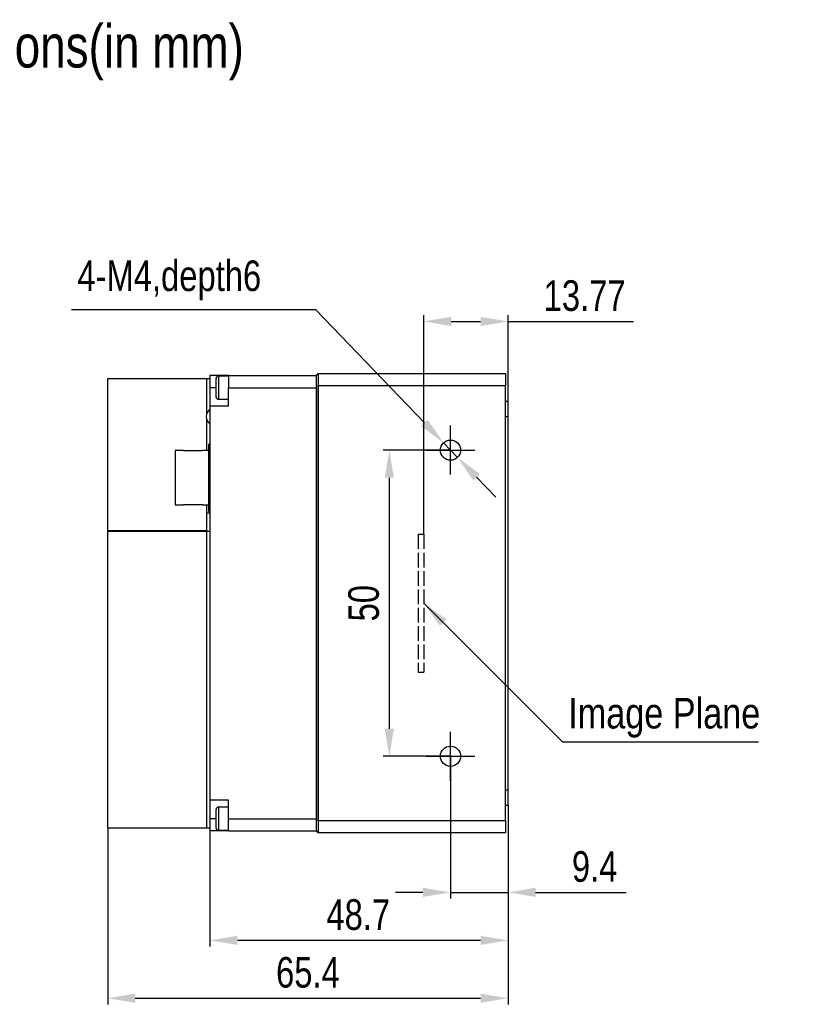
# Model space of a CAD drawing. Header units: millimetres. Extents: x 0 to 12266, y -1374 to 0.
# Tile 3 of 5: x 12017 to 12145, y -1239 to -1078. Entities that reach past the tile are written whole.
import ezdxf

# ---------------------------------------------------------------- set-up
doc = ezdxf.new("R2010")
doc.units = ezdxf.units.MM
for name, pattern in [('ACAD_ISO02W100', [15, 12, -3]), ('CENTER', [50.8, 31.75, -6.35, 6.35, -6.35]), ('CENTER2', [28.575, 19.05, -3.175, 3.175, -3.175])]:
    doc.linetypes.add(name, pattern=pattern)
doc.layers.get('0').update_dxf_attribs({"lineweight": 15})
for name, color, linetype, lineweight in [('细实线', 3, 'Continuous', 25), ('细点画线', 1, 'CENTER2', 25), ('细虚线', 2, 'ACAD_ISO02W100', 25)]:
    doc.layers.add(name, color=color, linetype=linetype, lineweight=lineweight)
doc.styles.add('iTek', font='txt', dxfattribs={"width": 0.8, "height": 5})
doc.dimstyles.new('iTek', dxfattribs={"dimscale": 0, "dimtxt": 5, "dimasz": 4.5, "dimexe": 1, "dimexo": 0, "dimgap": 1.5, "dimtad": 1, "dimtoh": 1, "dimdsep": 46, "dimtxsty": 'iTek', "dimcen": 4, "dimclrd": 256, "dimclre": 256, "dimclrt": 256, "dimazin": 2, "dimtfac": 1, "dimtmove": 0, "dimatfit": 3, "dimfxl": 1, "dimlwd": -1, "dimlwe": -1, "dimarcsym": 0})

# ---------------------------------------------------------------- blocks, each defined once
blk = doc.blocks.new('*D269')
at = {"layer": 'Defpoints', "color": 0}
for p in [(12096.6, -1127.59), (12096.6, -1140.61), (12082.83, -1162.36)]:
    blk.add_point(p, dxfattribs=at)
at = {"layer": '细实线'}
for p, q in [((12082.83, -1162.36), (12082.83, -1126.59)), ((12096.6, -1140.61), (12096.6, -1126.59)), ((12087.33, -1127.59), (12092.1, -1127.59)), ((12096.6, -1127.59), (12117.12, -1127.59))]:
    blk.add_line(p, q, dxfattribs=at)
for points in [[(12087.33, -1126.84), (12087.33, -1128.34), (12082.83, -1127.59)], [(12092.1, -1126.84), (12092.1, -1128.34), (12096.6, -1127.59)]]:
    blk.add_solid(points, dxfattribs=at)
at = {"layer": '细实线', "insert": (12109.11, -1123.4), "char_height": 5, "attachment_point": 5, "style": 'iTek'}
blk.add_mtext('13.77', dxfattribs=at)
blk = doc.blocks.new('*D270')
at = {"layer": 'Defpoints', "color": 0}
for p in [(12087.2, -1198.61), (12096.6, -1206.61), (12096.6, -1220.84)]:
    blk.add_point(p, dxfattribs=at)
at = {"layer": '细实线'}
for p, q in [((12087.2, -1198.61), (12087.2, -1221.84)), ((12096.6, -1206.61), (12096.6, -1221.84)), ((12082.7, -1220.84), (12078.2, -1220.84)), ((12087.2, -1220.84), (12096.6, -1220.84)), ((12101.1, -1220.84), (12115.89, -1220.84))]:
    blk.add_line(p, q, dxfattribs=at)
for points in [[(12082.7, -1220.09), (12082.7, -1221.59), (12087.2, -1220.84)], [(12101.1, -1220.09), (12101.1, -1221.59), (12096.6, -1220.84)]]:
    blk.add_solid(points, dxfattribs=at)
at = {"layer": '细实线', "insert": (12110.75, -1216.65), "char_height": 5, "attachment_point": 5, "style": 'iTek'}
blk.add_mtext('9.4', dxfattribs=at)
blk = doc.blocks.new('*D267')
at = {"layer": 'Defpoints', "color": 0}
for p in [(12096.6, -1206.61), (12047.89, -1210.81), (12047.89, -1228.68)]:
    blk.add_point(p, dxfattribs=at)
at = {"layer": '细实线'}
for p, q in [((12096.6, -1206.61), (12096.6, -1229.68)), ((12047.89, -1210.81), (12047.89, -1229.68)), ((12092.1, -1228.68), (12052.39, -1228.68))]:
    blk.add_line(p, q, dxfattribs=at)
for points in [[(12052.39, -1227.93), (12052.39, -1229.43), (12047.89, -1228.68)], [(12092.1, -1227.93), (12092.1, -1229.43), (12096.6, -1228.68)]]:
    blk.add_solid(points, dxfattribs=at)
at = {"layer": '细实线', "insert": (12072.13, -1224.5), "char_height": 5, "attachment_point": 5, "style": 'iTek'}
blk.add_mtext('48.7', dxfattribs=at)
blk = doc.blocks.new('*D271')
at = {"layer": 'Defpoints', "color": 0}
for p in [(12087.2, -1148.61), (12077.2, -1198.61), (12087.2, -1198.61)]:
    blk.add_point(p, dxfattribs=at)
at = {"layer": '细实线'}
for p, q in [((12087.2, -1148.61), (12076.2, -1148.61)), ((12077.2, -1153.11), (12077.2, -1194.11)), ((12087.2, -1198.61), (12076.2, -1198.61))]:
    blk.add_line(p, q, dxfattribs=at)
for points in [[(12076.45, -1153.11), (12077.95, -1153.11), (12077.2, -1148.61)], [(12076.45, -1194.11), (12077.95, -1194.11), (12077.2, -1198.61)]]:
    blk.add_solid(points, dxfattribs=at)
at = {"layer": '细实线', "insert": (12073.03, -1173.61), "char_height": 5, "attachment_point": 5, "rotation": 90, "style": 'iTek'}
blk.add_mtext('50', dxfattribs=at)
blk = doc.blocks.new('*D268')
at = {"layer": 'Defpoints', "color": 0, "linetype": 'CENTER'}
for p in [(12086.06, -1147.42), (12088.34, -1149.8)]:
    blk.add_point(p, dxfattribs=at)
at = {"layer": '细实线'}
for p, q in [((12025.26, -1125.66), (12065.14, -1125.66)), ((12065.14, -1125.66), (12082.94, -1144.17)), ((12088.34, -1149.8), (12086.06, -1147.42)), ((12091.46, -1153.04), (12094.58, -1156.28))]:
    blk.add_line(p, q, dxfattribs=at)
at = {"layer": '细实线', "linetype": 'CENTER'}
for points in [[(12083.48, -1143.65), (12082.4, -1144.69), (12086.06, -1147.42)], [(12092, -1152.52), (12090.92, -1153.56), (12088.34, -1149.8)]]:
    blk.add_solid(points, dxfattribs=at)
at = {"layer": '细实线', "linetype": 'CENTER', "insert": (12041.25, -1120.88), "char_height": 5, "attachment_point": 5, "style": 'iTek'}
blk.add_mtext('4-M4,depth6', dxfattribs=at)
blk = doc.blocks.new('*D272')
at = {"layer": 'Defpoints', "color": 0}
for p in [(12096.6, -1206.61), (12031.2, -1210.31), (12096.6, -1238.13)]:
    blk.add_point(p, dxfattribs=at)
at = {"layer": '细实线'}
for p, q in [((12096.6, -1206.61), (12096.6, -1239.13)), ((12031.2, -1210.31), (12031.2, -1239.13)), ((12035.7, -1238.13), (12092.1, -1238.13))]:
    blk.add_line(p, q, dxfattribs=at)
for points in [[(12035.7, -1237.38), (12035.7, -1238.88), (12031.2, -1238.13)], [(12092.1, -1237.38), (12092.1, -1238.88), (12096.6, -1238.13)]]:
    blk.add_solid(points, dxfattribs=at)
at = {"layer": '细实线', "insert": (12063.9, -1233.93), "char_height": 5, "attachment_point": 5, "style": 'iTek'}
blk.add_mtext('65.4', dxfattribs=at)

msp = doc.modelspace()

# ---------------------------------------------------------------- linework, layer by layer
at = {"linetype": 'Continuous', "lineweight": 30}
for p, q in [((12031.199, -1161.735), (12031.199, -1136.907)), ((12031.199, -1136.907), (12047.399, -1136.907)), ((12047.399, -1136.907), (12047.899, -1136.907)), ((12047.399, -1142.598), (12047.399, -1136.907)), ((12050.899, -1136.407), (12047.899, -1136.407)), ((12047.899, -1136.407), (12047.899, -1138.407)), ((12048.899, -1139.932), (12048.899, -1136.882)), ((12050.899, -1136.507), (12049.274, -1136.507)), ((12049.274, -1136.507), (12049.274, -1140.307)), ((12050.899, -1136.407), (12050.899, -1138.407)), ((12050.899, -1136.407), (12065.299, -1136.407)), ((12065.299, -1136.407), (12065.599, -1136.107)), ((12065.299, -1138.107), (12065.299, -1136.407)), ((12065.599, -1136.107), (12065.599, -1138.107)), ((12065.599, -1136.107), (12096.199, -1136.107)), ((12096.199, -1136.107), (12096.199, -1138.107)), ((12047.899, -1138.407), (12047.899, -1141.407)), ((12048.899, -1138.407), (12047.899, -1138.407)), ((12050.899, -1138.407), (12065.299, -1138.407)), ((12050.899, -1141.407), (12050.899, -1138.407)), ((12065.299, -1138.107), (12065.599, -1138.107)), ((12065.299, -1209.107), (12065.299, -1138.107)), ((12065.299, -1138.407), (12065.299, -1208.807)), ((12096.199, -1138.107), (12065.599, -1138.107)), ((12065.599, -1138.107), (12065.599, -1209.107)), ((12096.199, -1209.107), (12096.199, -1138.107)), ((12050.899, -1141.407), (12047.899, -1141.407)), ((12047.899, -1141.407), (12047.899, -1205.807)), ((12049.274, -1140.307), (12050.899, -1140.307)), ((12096.199, -1140.607), (12096.599, -1140.607)), ((12096.599, -1143.107), (12096.599, -1140.607)), ((12096.199, -1143.107), (12096.599, -1143.107)), ((12096.599, -1204.107), (12096.599, -1143.107)), ((12047.399, -1148.682), (12047.399, -1143.675)), ((12047.899, -1147.607), (12047.699, -1147.607)), ((12047.699, -1153.107), (12047.699, -1147.607)), ((12043.599, -1148.682), (12042.199, -1148.682)), ((12042.199, -1148.682), (12042.199, -1153.107)), ((12043.599, -1148.746), (12043.599, -1148.682)), ((12046.699, -1148.746), (12043.599, -1148.746)), ((12047.699, -1148.682), (12046.699, -1148.682)), ((12046.699, -1148.682), (12046.699, -1148.746)), ((12042.199, -1153.107), (12042.199, -1157.532)), ((12047.699, -1158.607), (12047.699, -1153.107)), ((12042.199, -1157.532), (12043.599, -1157.532)), ((12043.599, -1157.532), (12043.599, -1157.468)), ((12043.599, -1157.468), (12046.699, -1157.468)), ((12046.699, -1157.468), (12046.699, -1157.532)), ((12046.699, -1157.532), (12047.699, -1157.532)), ((12047.399, -1158.907), (12047.399, -1157.532)), ((12047.399, -1161.735), (12047.399, -1158.907)), ((12047.899, -1158.907), (12047.399, -1158.907)), ((12047.699, -1158.607), (12047.899, -1158.607)), ((12031.199, -1161.735), (12047.399, -1161.735)), ((12031.199, -1161.735), (12031.199, -1161.907)), ((12031.199, -1210.307), (12031.199, -1161.907)), ((12047.399, -1161.907), (12031.199, -1161.907)), ((12047.399, -1210.307), (12047.399, -1161.907)), ((12047.899, -1161.907), (12047.399, -1161.907)), ((12096.199, -1204.107), (12096.599, -1204.107)), ((12096.599, -1206.607), (12096.599, -1204.107)), ((12050.899, -1205.807), (12047.899, -1205.807)), ((12047.899, -1205.807), (12047.899, -1208.807)), ((12050.899, -1208.807), (12050.899, -1205.807)), ((12048.899, -1210.084), (12048.899, -1207.282)), ((12050.899, -1206.907), (12049.274, -1206.907)), ((12049.274, -1206.907), (12049.274, -1210.397)), ((12096.199, -1206.607), (12096.599, -1206.607)), ((12047.899, -1208.807), (12047.899, -1210.807)), ((12048.899, -1208.807), (12047.899, -1208.807)), ((12050.899, -1208.807), (12065.299, -1208.807)), ((12050.899, -1210.807), (12050.899, -1208.807)), ((12065.599, -1209.107), (12065.299, -1209.107)), ((12065.299, -1210.807), (12065.299, -1209.107)), ((12065.599, -1209.107), (12096.199, -1209.107)), ((12065.599, -1209.107), (12065.599, -1211.107)), ((12096.199, -1209.107), (12096.199, -1211.107)), ((12031.199, -1210.307), (12047.399, -1210.307)), ((12047.399, -1210.307), (12047.899, -1210.307)), ((12050.899, -1210.807), (12047.899, -1210.807)), ((12048.899, -1210.332), (12048.899, -1210.084)), ((12049.274, -1210.397), (12049.274, -1210.707)), ((12049.274, -1210.707), (12050.899, -1210.707)), ((12050.899, -1210.807), (12065.299, -1210.807)), ((12065.599, -1211.107), (12065.299, -1210.807)), ((12096.199, -1211.107), (12065.599, -1211.107))]:
    msp.add_line(p, q, dxfattribs=at)
for centre in [(12087.199, -1148.607), (12087.199, -1148.607), (12087.199, -1198.607), (12087.199, -1198.607)]:
    msp.add_circle(centre, 1.65, dxfattribs=at)
for centre, radius, start, end in [((12049.274, -1136.882), 0.375, 90, 180), ((12049.274, -1139.932), 0.375, 180, 270), ((12048.799, -1143.137), 1.5, 126.8699, 233.1301), ((12044.099, -1149.307), 0.6, 69.22209, 110.77791), ((12044.099, -1156.907), 0.6, 249.22209, 290.77791), ((12049.274, -1207.282), 0.375, 90, 180), ((12049.274, -1210.332), 0.375, 180, 270)]:
    msp.add_arc(centre, radius, start, end, dxfattribs=at)
at = {"layer": '细点画线'}
for p, q in [((12087.199, -1152.607), (12087.199, -1144.607)), ((12083.199, -1148.607), (12091.199, -1148.607)), ((12087.199, -1202.607), (12087.199, -1194.607)), ((12083.199, -1198.607), (12091.199, -1198.607))]:
    msp.add_line(p, q, dxfattribs=at)
at = {"layer": '细虚线', "ltscale": 0.2}
for p, q in [((12081.927, -1162.357), (12082.829, -1162.357)), ((12081.927, -1162.357), (12081.927, -1184.857)), ((12082.829, -1162.357), (12082.829, -1184.857)), ((12081.927, -1184.857), (12082.829, -1184.857))]:
    msp.add_line(p, q, dxfattribs=at)

# ---------------------------------------------------------------- texts
at = {"layer": '细实线', "color": 1, "linetype": 'CENTER', "attachment_point": 1, "style": 'iTek'}
for s, insert, char_height, width in [('{\\C0;TS65MU30-5M/C Camera Mechanical Dimensions(in mm)}', (11859.93, -1079.114), 7, 245.97301), ('{\\fArial|b0|i0|c0|p34;Image Plane}', (12106.436, -1189.07), 5, 49.62247)]:
    msp.add_mtext(s, dxfattribs=dict(at, insert=insert, char_height=char_height, width=width))

# ---------------------------------------------------------------- dimensions: what is measured, and where the dimension line sits
at = {"layer": '细实线', "color": 1, "linetype": 'CENTER'}
dim = msp.add_diameter_dim_2p(p1=(12088.342, -1149.796), p2=(12086.055, -1147.417), text='4-M4,depth6', dimstyle='iTek', override={"dimscale": 1, "dimtxt": 5}, dxfattribs=at)
dim.commit()
dim.dimension.update_dxf_attribs({"geometry": '*D268', "text_midpoint": (12041.253, -1125.658), "dimtype": 163})
at = {"layer": '细实线'}
dim = msp.add_linear_dim(base=(12096.599, -1127.591), p1=(12082.829, -1162.357), p2=(12096.599, -1140.607), dimstyle='iTek', override={"dimscale": 1}, dxfattribs=at)
dim.commit()
dim.dimension.update_dxf_attribs({"geometry": '*D269', "text_midpoint": (12109.11, -1127.591), "dimtype": 160})
dim = msp.add_linear_dim(base=(12077.202, -1198.607), p1=(12087.199, -1148.607), p2=(12087.199, -1198.607), angle=90, dimstyle='iTek', override={"dimscale": 1}, dxfattribs=at)
dim.commit()
dim.dimension.update_dxf_attribs({"geometry": '*D271', "text_midpoint": (12073.025, -1173.607)})
for base, p1, picture, middle in [((12096.599, -1220.837), (12087.199, -1198.607), '*D270', (12110.745, -1216.647)), ((12096.599, -1238.125), (12031.199, -1210.307), '*D272', (12063.899, -1233.929))]:
    dim = msp.add_linear_dim(base=base, p1=p1, p2=(12096.599, -1206.607), dimstyle='iTek', override={"dimscale": 1}, dxfattribs=at)
    dim.commit()
    dim.dimension.update_dxf_attribs({"geometry": picture, "text_midpoint": middle})
dim = msp.add_linear_dim(base=(12047.889, -1228.676), p1=(12096.599, -1206.607), p2=(12047.889, -1210.807), text='48.7', dimstyle='iTek', override={"dimscale": 1}, dxfattribs=at)
dim.commit()
dim.dimension.update_dxf_attribs({"geometry": '*D267', "text_midpoint": (12072.127, -1228.676), "dimtype": 160})

# ---------------------------------------------------------------- leaders
at = {"layer": '细实线', "color": 1}
msp.add_leader([(12082.829, -1173.607), (12105.493, -1196.228), (12137.504, -1196.228)], dimstyle='iTek', override={"dimscale": 1, "dimtad": 0}, dxfattribs=at)

doc.saveas('drawing.dxf')
